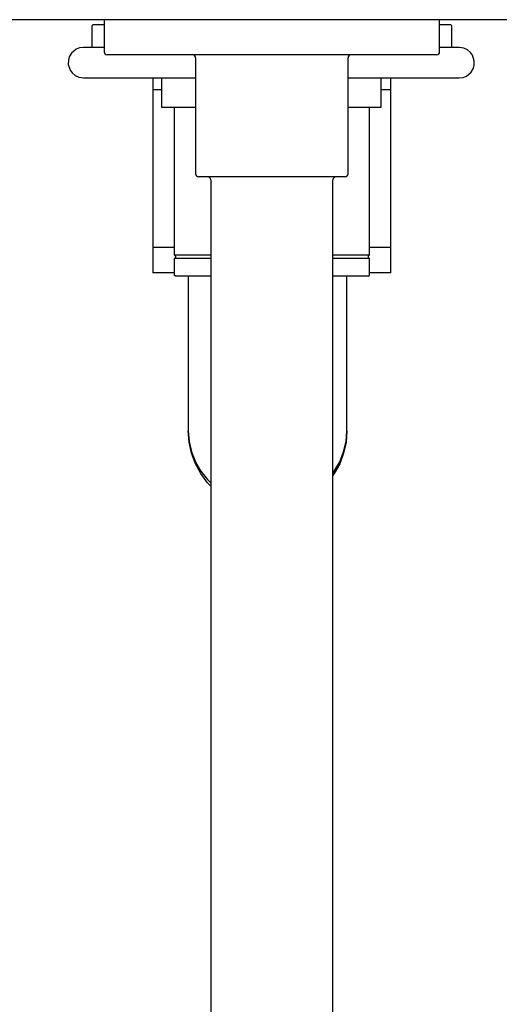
# Model space of a CAD drawing. Header units: millimetres. Extents: x -0.129 to 0.203, y -0.498 to 0.001.
# Tile 2 of 3: x -0.042 to 0.037, y -0.249 to -0.087. Entities that reach past the tile are written whole.
import ezdxf

# ---------------------------------------------------------------- set-up
doc = ezdxf.new("R2010")
doc.units = ezdxf.units.MM
doc.header["$LTSCALE"] = 0.6
doc.layers.add('BLOCKS', color=3, linetype='Continuous')

msp = doc.modelspace()

# ---------------------------------------------------------------- linework, layer by layer
at = {"layer": 'BLOCKS'}
for p, q in [((0.1245000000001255, -0.08719999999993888), (-0.1244999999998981, -0.08719999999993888)), ((-0.02999999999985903, -0.08818180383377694), (-0.02979999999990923, -0.08798180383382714)), ((-0.02999999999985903, -0.08818180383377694), (-0.02999999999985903, -0.09173751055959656)), ((-0.02979999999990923, -0.08798180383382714), (-0.02800000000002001, -0.08798180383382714)), ((-0.02800000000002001, -0.08745904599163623), (-0.02800000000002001, -0.09245904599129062)), ((0.02700000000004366, -0.09245904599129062), (0.02700000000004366, -0.08745904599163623)), ((0.02700000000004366, -0.08798180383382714), (0.02879027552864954, -0.08798180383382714)), ((0.02879027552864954, -0.08798180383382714), (0.02880000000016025, -0.08798180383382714)), ((0.02900000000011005, -0.08818180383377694), (0.02880000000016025, -0.08798180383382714)), ((0.02900000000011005, -0.08818180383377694), (0.02899020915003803, -0.08818180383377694)), ((0.02900000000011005, -0.09173751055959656), (0.02900000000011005, -0.08818180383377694)), ((-0.02800000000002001, -0.09173751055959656), (-0.03140239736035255, -0.09173751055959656)), ((0.03022462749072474, -0.09173751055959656), (0.02700000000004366, -0.09173751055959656)), ((0.02650000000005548, -0.09295904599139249), (-0.02749999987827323, -0.09295904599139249)), ((-0.01299999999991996, -0.09345904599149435), (-0.01299999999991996, -0.1124590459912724)), ((0.0120000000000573, -0.1124590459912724), (0.0120000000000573, -0.09345904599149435)), ((-0.01999999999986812, -0.0967375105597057), (-0.01999999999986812, -0.0987205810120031)), ((-0.01858888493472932, -0.0967375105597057), (-0.01858888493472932, -0.1015375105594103)), ((0.0120000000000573, -0.0967375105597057), (0.03022462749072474, -0.0967375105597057)), ((0.0174111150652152, -0.1015375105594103), (0.0174111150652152, -0.0967375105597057)), ((0.01900000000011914, -0.0987205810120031), (0.01900000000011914, -0.0967375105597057)), ((-0.01858888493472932, -0.0987205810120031), (-0.01999999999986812, -0.0987205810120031)), ((-0.01999999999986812, -0.0987205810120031), (-0.01999999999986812, -0.1245205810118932)), ((0.01900000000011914, -0.0987205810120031), (0.0174111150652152, -0.0987205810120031)), ((0.01900000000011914, -0.1245205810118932), (0.01900000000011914, -0.0987205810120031)), ((-0.01858888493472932, -0.1015375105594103), (-0.01299999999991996, -0.1015375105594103)), ((-0.0164999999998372, -0.1015375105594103), (-0.0164999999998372, -0.1257764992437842)), ((0.0120000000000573, -0.1015375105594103), (0.0174111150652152, -0.1015375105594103)), ((0.01550000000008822, -0.1257764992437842), (0.01550000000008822, -0.1015375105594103)), ((0.01150000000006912, -0.1129590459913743), (-0.0124999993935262, -0.1129590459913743)), ((-0.01049999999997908, -0.1134590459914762), (-0.01049999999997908, -0.4234590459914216)), ((0.009500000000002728, -0.4234590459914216), (0.009500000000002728, -0.1134590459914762)), ((-0.01999999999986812, -0.1245205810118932), (-0.0164999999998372, -0.1245205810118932)), ((-0.01999999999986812, -0.1245205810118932), (-0.01999999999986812, -0.1287205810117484)), ((-0.0164999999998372, -0.1257764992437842), (-0.0163999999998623, -0.1258764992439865)), ((-0.0164999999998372, -0.1257764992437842), (-0.01049999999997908, -0.1257764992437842)), ((-0.0163999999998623, -0.1258764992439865), (-0.0162999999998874, -0.1259764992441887)), ((0.009500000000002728, -0.1257764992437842), (0.01550000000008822, -0.1257764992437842)), ((0.01540000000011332, -0.1258764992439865), (0.01530000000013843, -0.1259764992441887)), ((0.01550000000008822, -0.1257764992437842), (0.01540000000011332, -0.1258764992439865)), ((0.01550000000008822, -0.1245205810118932), (0.01900000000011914, -0.1245205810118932)), ((0.01900000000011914, -0.1287205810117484), (0.01900000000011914, -0.1245205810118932)), ((-0.0163999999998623, -0.1262764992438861), (-0.0164999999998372, -0.1263764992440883)), ((-0.01049999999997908, -0.1263764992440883), (-0.0164999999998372, -0.1263764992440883)), ((-0.0164999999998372, -0.1263764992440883), (-0.0164999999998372, -0.1290764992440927)), ((-0.0162999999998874, -0.1261764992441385), (-0.0163999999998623, -0.1262764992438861)), ((-0.0162999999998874, -0.1259764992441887), (-0.0162999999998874, -0.1261764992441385)), ((0.01550000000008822, -0.1263764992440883), (0.009500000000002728, -0.1263764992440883)), ((0.01530000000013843, -0.1259764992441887), (0.01530000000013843, -0.1261764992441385)), ((0.01530000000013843, -0.1261764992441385), (0.01540000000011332, -0.1262764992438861)), ((0.01540000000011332, -0.1262764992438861), (0.01550000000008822, -0.1263764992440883)), ((0.01550000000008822, -0.1290764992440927), (0.01550000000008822, -0.1263764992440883)), ((-0.0164999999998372, -0.1287205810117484), (-0.01999999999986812, -0.1287205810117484)), ((-0.0162999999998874, -0.1292764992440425), (-0.0164999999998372, -0.1290764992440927)), ((0.01530000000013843, -0.1292764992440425), (0.01550000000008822, -0.1290764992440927)), ((0.01900000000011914, -0.1287205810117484), (0.01550000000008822, -0.1287205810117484)), ((-0.01049999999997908, -0.1292764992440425), (-0.0162999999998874, -0.1292764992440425)), ((-0.01420294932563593, -0.1292764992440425), (-0.01420294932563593, -0.1546069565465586)), ((0.01530000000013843, -0.1292764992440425), (0.009500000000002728, -0.1292764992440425)), ((0.01179705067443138, -0.1546069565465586), (0.01179705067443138, -0.1292764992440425))]:
    msp.add_line(p, q, dxfattribs=at)
at = {"layer": 'BLOCKS', "flags": 128}
for points in [[(-0.03140239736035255, -0.09173751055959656), (-0.03203566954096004, -0.09181978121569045), (-0.03257632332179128, -0.09203299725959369), (-0.03333474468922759, -0.09266139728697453), (-0.03371599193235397, -0.09331451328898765), (-0.03386170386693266, -0.09384936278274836), (-0.03387225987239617, -0.09455058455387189), (-0.03357835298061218, -0.09545174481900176), (-0.033248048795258, -0.09591492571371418), (-0.03277031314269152, -0.09632606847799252), (-0.03214607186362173, -0.09662327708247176), (-0.03140239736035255, -0.0967375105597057), (-0.03106919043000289, -0.0967375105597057), (-0.03022464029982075, -0.0967375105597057), (-0.02901790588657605, -0.0967375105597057), (-0.02758485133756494, -0.0967375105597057), (-0.02552516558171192, -0.0967375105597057), (-0.02350447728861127, -0.0967375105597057), (-0.02169908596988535, -0.0967375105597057), (-0.02015230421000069, -0.0967375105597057), (-0.01818542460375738, -0.0967375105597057), (-0.01556680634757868, -0.0967375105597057), (-0.01313205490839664, -0.0967375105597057), (-0.01300000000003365, -0.0967375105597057)], [(0.03022462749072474, -0.0967375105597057), (0.03085789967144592, -0.0966552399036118), (0.03139855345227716, -0.09644202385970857), (0.03215697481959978, -0.09581362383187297), (0.03253822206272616, -0.09516050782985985), (0.03268393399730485, -0.0946256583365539), (0.03269449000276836, -0.09392443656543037), (0.03240058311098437, -0.09302327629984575), (0.03207027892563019, -0.09256009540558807), (0.0315925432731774, -0.09214895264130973), (0.03096830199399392, -0.0918517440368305), (0.03022462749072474, -0.09173751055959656)], [(-0.01420294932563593, -0.1546069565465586), (-0.01407062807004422, -0.1563431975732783), (-0.0136763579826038, -0.1580440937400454), (-0.0130281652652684, -0.1596750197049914), (-0.01213924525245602, -0.1612027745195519), (-0.01102769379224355, -0.1625962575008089), (-0.01049999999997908, -0.1631343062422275)], [(-0.01049999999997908, -0.163693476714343), (-0.01102769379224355, -0.1631201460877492), (-0.01213924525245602, -0.1616352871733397), (-0.0130281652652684, -0.1600073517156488), (-0.0136763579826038, -0.1582694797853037), (-0.01407062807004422, -0.1564570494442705), (-0.01420294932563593, -0.1546069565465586)], [(0.009500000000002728, -0.1615316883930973), (0.009733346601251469, -0.1612027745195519), (0.01062226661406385, -0.1596750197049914), (0.01127045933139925, -0.1580440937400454), (0.01166472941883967, -0.1563431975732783), (0.01179705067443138, -0.1546069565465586)], [(0.01179705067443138, -0.1546069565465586), (0.01166472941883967, -0.1564570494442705), (0.01127045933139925, -0.1582694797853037), (0.01062226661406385, -0.1600073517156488), (0.009733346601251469, -0.1616352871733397), (0.009500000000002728, -0.1619857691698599)]]:
    msp.add_lwpolyline(points, dxfattribs=at)
at = {"layer": 'BLOCKS'}
for centre, radius, start, end in [((-0.02750000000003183, -0.08745904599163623), 0.0004999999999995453, 148.7956476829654, 180), ((0.02650000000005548, -0.08745904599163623), 0.0005000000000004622, 0, 31.20435231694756), ((-0.02750000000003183, -0.09245904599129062), 0.0005000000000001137, 180, 270), ((-0.01350000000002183, -0.09345904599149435), 0.0004999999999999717, 0, 90), ((0.01250000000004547, -0.09345904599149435), 0.0004999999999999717, 90, 180), ((0.02650000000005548, -0.09245904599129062), 0.0005000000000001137, 270, 0), ((-0.01249999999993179, -0.1124590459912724), 0.0005000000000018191, 180, 270), ((-0.01099999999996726, -0.1134590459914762), 0.0004999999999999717, 0, 90), ((0.009999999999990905, -0.1134590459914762), 0.0004999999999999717, 90, 180), ((0.01150000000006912, -0.1124590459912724), 0.0005000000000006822, 270, 0)]:
    msp.add_arc(centre, radius, start, end, dxfattribs=at)

doc.saveas('drawing.dxf')
